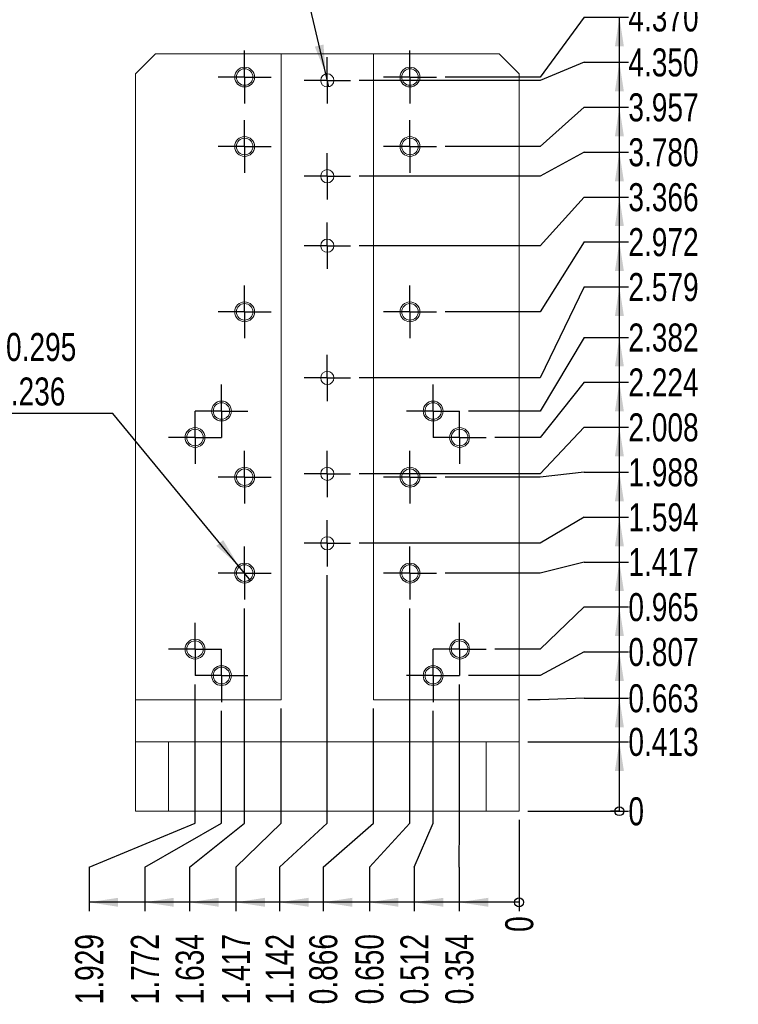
# Model space of a CAD drawing. Header units: inches. Extents: x 0.6 to 22.1, y 0.3 to 14.5.
# Tile 4 of 6: x 12.2 to 16.4, y 3.8 to 9.7. Entities that reach past the tile are written whole.
import ezdxf

# ---------------------------------------------------------------- set-up
doc = ezdxf.new("R2010")
doc.units = ezdxf.units.IN
doc.header["$LTSCALE"] = 1.333333
doc.header["$MEASUREMENT"] = 0
doc.layers.add('FORMAT', color=7, linetype='Continuous')
doc.styles.add('SLDTEXTSTYLE0', font='TXT', dxfattribs={"width": 0.75})
doc.styles.add('SLDTEXTSTYLE3', font='TXT', dxfattribs={"width": 0.666667})
doc.styles.add('SLDTEXTSTYLE5', font='TXT', dxfattribs={"width": 0.6875})
doc.dimstyles.new('SLDDIMSTYLE0', dxfattribs={"dimtxt": 0.166667, "dimasz": 0.017778, "dimexe": 0, "dimexo": 0.0625, "dimgap": 0.041667, "dimtad": 0, "dimtih": 1, "dimtoh": 1, "dimdec": 0, "dimrnd": 1e-09, "dimdsep": 46, "dimtxsty": 'SLDTEXTSTYLE0', "dimblk1": 'ORIGIN', "dimblk2": 'ORIGIN', "dimsah": 1, "dimcen": 0.09, "dimadec": 0, "dimazin": 2, "dimtfac": 1, "dimtdec": 0, "dimtofl": 0, "dimtmove": 0, "dimatfit": 3, "dimldrblk": 'ORIGIN', "dimfxl": 1, "dimfrac": 2, "dimtolj": 1, "dimtzin": 12, "dimarcsym": 0})
doc.dimstyles.new('SLDDIMSTYLE1', dxfattribs={"dimtxt": 0.166667, "dimasz": 0.173333, "dimexe": 0, "dimexo": 0.0625, "dimgap": 0.041667, "dimtad": 0, "dimtih": 1, "dimtoh": 1, "dimdec": 3, "dimrnd": 1e-09, "dimdsep": 46, "dimtxsty": 'SLDTEXTSTYLE0', "dimsah": 1, "dimcen": 0.09, "dimadec": 0, "dimazin": 2, "dimtfac": 1, "dimtdec": 3, "dimtofl": 0, "dimtmove": 0, "dimatfit": 3, "dimfxl": 1, "dimfrac": 2, "dimtolj": 1, "dimtzin": 12, "dimarcsym": 0})
doc.dimstyles.new('SLDDIMSTYLE11', dxfattribs={"dimtxt": 0.166667, "dimasz": 0.173333, "dimexe": 0, "dimexo": 0.0625, "dimgap": 0.041667, "dimtad": 0, "dimtih": 1, "dimtoh": 1, "dimdec": 4, "dimrnd": 1e-09, "dimdsep": 46, "dimtxsty": 'SLDTEXTSTYLE0', "dimblk1": 'NONE', "dimsah": 1, "dimcen": 0, "dimadec": 0, "dimazin": 2, "dimtol": 1, "dimtp": 0.000629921, "dimtm": -0.00023622, "dimtfac": 1, "dimtdec": 4, "dimtmove": 0, "dimatfit": 3, "dimldrblk": 'NONE', "dimfxl": 1, "dimfrac": 2, "dimtolj": 1, "dimarcsym": 0})
doc.dimstyles.new('SLDDIMSTYLE2', dxfattribs={"dimtxt": 0.166667, "dimasz": 0.173333, "dimexe": 0, "dimexo": 0.0625, "dimgap": 0.041667, "dimtad": 0, "dimtih": 1, "dimtoh": 1, "dimdec": 3, "dimrnd": 1e-09, "dimzin": 12, "dimdsep": 46, "dimtxsty": 'SLDTEXTSTYLE0', "dimsah": 1, "dimcen": 0.09, "dimadec": 0, "dimazin": 3, "dimtfac": 1, "dimtdec": 3, "dimtofl": 0, "dimtmove": 0, "dimatfit": 3, "dimfxl": 1, "dimfrac": 2, "dimtolj": 1, "dimtzin": 12, "dimarcsym": 0})
doc.dimstyles.new('SLDDIMSTYLE3', dxfattribs={"dimtxt": 0.166667, "dimasz": 0.173333, "dimexe": 0, "dimexo": 0.0625, "dimgap": 0.041667, "dimtad": 0, "dimtih": 1, "dimtoh": 1, "dimdec": 3, "dimrnd": 1e-09, "dimzin": 0, "dimdsep": 46, "dimtxsty": 'SLDTEXTSTYLE0', "dimsah": 1, "dimcen": 0.09, "dimadec": 0, "dimazin": 0, "dimtfac": 1, "dimtdec": 3, "dimtofl": 0, "dimtmove": 0, "dimatfit": 3, "dimfxl": 1, "dimfrac": 2, "dimtolj": 1, "dimtzin": 12, "dimarcsym": 0})
doc.dimstyles.new('SLDDIMSTYLE4', dxfattribs={"dimtxt": 0.166667, "dimasz": 0.173333, "dimexe": 0, "dimexo": 0.0625, "dimgap": 0.041667, "dimtad": 0, "dimtih": 1, "dimtoh": 1, "dimdec": 3, "dimrnd": 1e-09, "dimdsep": 46, "dimtxsty": 'SLDTEXTSTYLE0', "dimblk1": 'NONE', "dimsah": 1, "dimcen": 0, "dimadec": 0, "dimazin": 2, "dimtfac": 1, "dimtdec": 3, "dimtmove": 0, "dimatfit": 3, "dimldrblk": 'NONE', "dimfxl": 1, "dimfrac": 2, "dimtolj": 1, "dimtzin": 12, "dimarcsym": 0})
doc.dimstyles.new('SLDDIMSTYLE7', dxfattribs={"dimtxt": 0.166667, "dimasz": 0.173333, "dimexe": 0, "dimexo": 0.0625, "dimgap": 0.041667, "dimtad": 0, "dimtih": 1, "dimtoh": 1, "dimdec": 3, "dimrnd": 1e-09, "dimzin": 4, "dimdsep": 46, "dimtxsty": 'SLDTEXTSTYLE0', "dimsah": 1, "dimcen": 0.09, "dimadec": 0, "dimazin": 1, "dimtfac": 1, "dimtdec": 3, "dimtofl": 0, "dimtmove": 0, "dimatfit": 3, "dimfxl": 1, "dimfrac": 2, "dimtolj": 1, "dimtzin": 12, "dimarcsym": 0})

# ---------------------------------------------------------------- blocks, each defined once
blk = doc.blocks.new('_ORIGIN')
at = {"color": 0, "linetype": 'ByBlock', "lineweight": -2}
blk.add_line((0, 0), (-1, 0), dxfattribs=at)
blk.add_circle((0, 0), 0.5, dxfattribs=at)
blk = doc.blocks.new('_D_32')
at = {"layer": 'FORMAT', "color": 7}
blk.add_line((15.1907, 4.9507), (15.7887, 4.9507), dxfattribs=at)
at = {"layer": 'FORMAT', "color": 7, "xscale": 0.0533333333, "yscale": 0.0533333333}
blk.add_blockref('_ORIGIN', (15.7353, 4.9507, 0.0039), dxfattribs=at)
at = {"layer": 'FORMAT', "color": 7, "insert": (15.7887, 5.0332), "char_height": 0.1667, "attachment_point": 1, "style": 'SLDTEXTSTYLE0'}
blk.add_mtext('0', dxfattribs=at)
blk = doc.blocks.new('_D_33')
at = {"layer": 'FORMAT', "color": 7}
for p, q in [((15.1907, 5.3641), (15.7887, 5.3641)), ((15.7353, 4.9507), (15.7353, 5.3641))]:
    blk.add_line(p, q, dxfattribs=at)
blk.add_solid([(15.7353, 5.3641), (15.7087, 5.1908), (15.762, 5.1908)], dxfattribs=at)
at = {"layer": 'FORMAT', "color": 7, "insert": (15.7887, 5.4465), "char_height": 0.16667, "attachment_point": 1, "style": 'SLDTEXTSTYLE0'}
blk.add_mtext('0.413', dxfattribs=at)
blk = doc.blocks.new('_D_34')
at = {"layer": 'FORMAT', "color": 7}
for p, q in [((15.2637, 5.6141), (15.1907, 5.6141)), ((15.5262, 5.6237), (15.2637, 5.6141)), ((15.5262, 5.6237), (15.7887, 5.6237)), ((15.7353, 5.3641), (15.7353, 5.6237))]:
    blk.add_line(p, q, dxfattribs=at)
blk.add_solid([(15.7353, 5.6237), (15.7087, 5.4504), (15.762, 5.4504)], dxfattribs=at)
at = {"layer": 'FORMAT', "color": 7, "insert": (15.7887, 5.7061), "char_height": 0.16667, "attachment_point": 1, "style": 'SLDTEXTSTYLE0'}
blk.add_mtext('0.663', dxfattribs=at)
blk = doc.blocks.new('_D_35')
at = {"layer": 'FORMAT', "color": 7}
for p, q in [((15.5262, 5.899), (15.2637, 5.7578)), ((15.5262, 5.899), (15.7887, 5.899)), ((15.7353, 5.6237), (15.7353, 5.899)), ((15.2637, 5.7578), (14.8363, 5.7578))]:
    blk.add_line(p, q, dxfattribs=at)
blk.add_solid([(15.7353, 5.899), (15.7087, 5.7257), (15.762, 5.7257)], dxfattribs=at)
at = {"layer": 'FORMAT', "color": 7, "insert": (15.7887, 5.9815), "char_height": 0.16667, "attachment_point": 1, "style": 'SLDTEXTSTYLE0'}
blk.add_mtext('0.807', dxfattribs=at)
blk = doc.blocks.new('_D_36')
at = {"layer": 'FORMAT', "color": 7}
for p, q in [((15.5262, 6.1665), (15.2637, 5.9153)), ((15.5262, 6.1665), (15.7887, 6.1665)), ((15.7353, 5.899), (15.7353, 6.1665)), ((15.2637, 5.9153), (14.9938, 5.9153))]:
    blk.add_line(p, q, dxfattribs=at)
blk.add_solid([(15.7353, 6.1665), (15.7087, 5.9932), (15.762, 5.9932)], dxfattribs=at)
at = {"layer": 'FORMAT', "color": 7, "insert": (15.7887, 6.2489), "char_height": 0.16667, "attachment_point": 1, "style": 'SLDTEXTSTYLE0'}
blk.add_mtext('0.965', dxfattribs=at)
blk = doc.blocks.new('_D_37')
at = {"layer": 'FORMAT', "color": 7}
for p, q in [((15.5262, 6.434), (15.2637, 6.368)), ((15.5262, 6.434), (15.7887, 6.434)), ((15.7353, 6.1665), (15.7353, 6.434)), ((15.2637, 6.368), (14.6986, 6.368))]:
    blk.add_line(p, q, dxfattribs=at)
blk.add_solid([(15.7353, 6.434), (15.7087, 6.2606), (15.762, 6.2606)], dxfattribs=at)
at = {"layer": 'FORMAT', "color": 7, "insert": (15.7887, 6.5164), "char_height": 0.16667, "attachment_point": 1, "style": 'SLDTEXTSTYLE0'}
blk.add_mtext('1.417', dxfattribs=at)
blk = doc.blocks.new('_D_38')
at = {"layer": 'FORMAT', "color": 7}
for p, q in [((15.5262, 6.7014), (15.2637, 6.5452)), ((15.5262, 6.7014), (15.7887, 6.7014)), ((15.7353, 6.434), (15.7353, 6.7014)), ((15.2637, 6.5452), (14.1867, 6.5452))]:
    blk.add_line(p, q, dxfattribs=at)
blk.add_solid([(15.7353, 6.7014), (15.7087, 6.5281), (15.762, 6.5281)], dxfattribs=at)
at = {"layer": 'FORMAT', "color": 7, "insert": (15.7887, 6.7839), "char_height": 0.16667, "attachment_point": 1, "style": 'SLDTEXTSTYLE0'}
blk.add_mtext('1.594', dxfattribs=at)
blk = doc.blocks.new('_D_39')
at = {"layer": 'FORMAT', "color": 7}
for p, q in [((15.2637, 6.9389), (14.6986, 6.9389)), ((15.5262, 6.9689), (15.2637, 6.9389)), ((15.5262, 6.9689), (15.7887, 6.9689)), ((15.7353, 6.7014), (15.7353, 6.9689))]:
    blk.add_line(p, q, dxfattribs=at)
blk.add_solid([(15.7353, 6.9689), (15.7087, 6.7956), (15.762, 6.7956)], dxfattribs=at)
at = {"layer": 'FORMAT', "color": 7, "insert": (15.7887, 7.0513), "char_height": 0.16667, "attachment_point": 1, "style": 'SLDTEXTSTYLE0'}
blk.add_mtext('1.988', dxfattribs=at)
blk = doc.blocks.new('_D_40')
at = {"layer": 'FORMAT', "color": 7}
for p, q in [((15.5262, 7.2363), (15.2637, 6.9586)), ((15.5262, 7.2363), (15.7887, 7.2363)), ((15.7353, 6.9689), (15.7353, 7.2363)), ((15.2637, 6.9586), (14.1867, 6.9586))]:
    blk.add_line(p, q, dxfattribs=at)
blk.add_solid([(15.7353, 7.2363), (15.7087, 7.063), (15.762, 7.063)], dxfattribs=at)
at = {"layer": 'FORMAT', "color": 7, "insert": (15.7887, 7.3188), "char_height": 0.16667, "attachment_point": 1, "style": 'SLDTEXTSTYLE0'}
blk.add_mtext('2.008', dxfattribs=at)
blk = doc.blocks.new('_D_41')
at = {"layer": 'FORMAT', "color": 7}
for p, q in [((15.5262, 7.5038), (15.2637, 7.1751)), ((15.5262, 7.5038), (15.7887, 7.5038)), ((15.7353, 7.2363), (15.7353, 7.5038)), ((15.2637, 7.1751), (14.9938, 7.1751))]:
    blk.add_line(p, q, dxfattribs=at)
blk.add_solid([(15.7353, 7.5038), (15.7087, 7.3305), (15.762, 7.3305)], dxfattribs=at)
at = {"layer": 'FORMAT', "color": 7, "insert": (15.7887, 7.5862), "char_height": 0.16667, "attachment_point": 1, "style": 'SLDTEXTSTYLE0'}
blk.add_mtext('2.224', dxfattribs=at)
blk = doc.blocks.new('_D_42')
at = {"layer": 'FORMAT', "color": 7}
for p, q in [((15.5262, 7.7713), (15.2637, 7.3326)), ((15.5262, 7.7713), (15.7887, 7.7713)), ((15.7353, 7.5038), (15.7353, 7.7713)), ((15.2637, 7.3326), (14.8363, 7.3326))]:
    blk.add_line(p, q, dxfattribs=at)
blk.add_solid([(15.7353, 7.7713), (15.7087, 7.5979), (15.762, 7.5979)], dxfattribs=at)
at = {"layer": 'FORMAT', "color": 7, "insert": (15.7887, 7.8537), "char_height": 0.16667, "attachment_point": 1, "style": 'SLDTEXTSTYLE0'}
blk.add_mtext('2.382', dxfattribs=at)
blk = doc.blocks.new('_D_43')
at = {"layer": 'FORMAT', "color": 7}
for p, q in [((15.5262, 8.0716), (15.2637, 7.5295)), ((15.5262, 8.0716), (15.7887, 8.0716)), ((15.7353, 7.7713), (15.7353, 8.0716)), ((15.2637, 7.5295), (14.1867, 7.5295))]:
    blk.add_line(p, q, dxfattribs=at)
blk.add_solid([(15.7353, 8.0716), (15.7087, 7.8983), (15.762, 7.8983)], dxfattribs=at)
at = {"layer": 'FORMAT', "color": 7, "insert": (15.7887, 8.1541), "char_height": 0.16667, "attachment_point": 1, "style": 'SLDTEXTSTYLE0'}
blk.add_mtext('2.579', dxfattribs=at)
blk = doc.blocks.new('_D_44')
at = {"layer": 'FORMAT', "color": 7}
for p, q in [((15.5262, 8.3391), (15.2637, 7.9231)), ((15.5262, 8.3391), (15.7887, 8.3391)), ((15.7353, 8.0716), (15.7353, 8.3391)), ((15.2637, 7.9231), (14.6986, 7.9231))]:
    blk.add_line(p, q, dxfattribs=at)
blk.add_solid([(15.7353, 8.3391), (15.7087, 8.1658), (15.762, 8.1658)], dxfattribs=at)
at = {"layer": 'FORMAT', "color": 7, "insert": (15.7887, 8.4215), "char_height": 0.16667, "attachment_point": 1, "style": 'SLDTEXTSTYLE0'}
blk.add_mtext('2.972', dxfattribs=at)
blk = doc.blocks.new('_D_45')
at = {"layer": 'FORMAT', "color": 7}
for p, q in [((15.5262, 8.6066), (15.2637, 8.3169)), ((15.5262, 8.6066), (15.7887, 8.6066)), ((15.7353, 8.3391), (15.7353, 8.6066)), ((15.2637, 8.3169), (14.1867, 8.3169))]:
    blk.add_line(p, q, dxfattribs=at)
blk.add_solid([(15.7353, 8.6066), (15.7087, 8.4332), (15.762, 8.4332)], dxfattribs=at)
at = {"layer": 'FORMAT', "color": 7, "insert": (15.7887, 8.689), "char_height": 0.16667, "attachment_point": 1, "style": 'SLDTEXTSTYLE0'}
blk.add_mtext('3.366', dxfattribs=at)
blk = doc.blocks.new('_D_46')
at = {"layer": 'FORMAT', "color": 7}
for p, q in [((15.5262, 8.874), (15.2637, 8.7302)), ((15.5262, 8.874), (15.7887, 8.874)), ((15.7353, 8.6066), (15.7353, 8.874)), ((15.2637, 8.7302), (14.1867, 8.7302))]:
    blk.add_line(p, q, dxfattribs=at)
blk.add_solid([(15.7353, 8.874), (15.7087, 8.7007), (15.762, 8.7007)], dxfattribs=at)
at = {"layer": 'FORMAT', "color": 7, "insert": (15.7887, 8.9565), "char_height": 0.16667, "attachment_point": 1, "style": 'SLDTEXTSTYLE0'}
blk.add_mtext('3.780', dxfattribs=at)
blk = doc.blocks.new('_D_47')
at = {"layer": 'FORMAT', "color": 7}
for p, q in [((15.5262, 9.1415), (15.2637, 8.9074)), ((15.5262, 9.1415), (15.7887, 9.1415)), ((15.7353, 8.874), (15.7353, 9.1415)), ((15.2637, 8.9074), (14.6986, 8.9074))]:
    blk.add_line(p, q, dxfattribs=at)
blk.add_solid([(15.7353, 9.1415), (15.7087, 8.9682), (15.762, 8.9682)], dxfattribs=at)
at = {"layer": 'FORMAT', "color": 7, "insert": (15.7887, 9.2239), "char_height": 0.16667, "attachment_point": 1, "style": 'SLDTEXTSTYLE0'}
blk.add_mtext('3.957', dxfattribs=at)
blk = doc.blocks.new('_D_48')
at = {"layer": 'FORMAT', "color": 7}
for p, q in [((15.5262, 9.409), (15.2637, 9.3011)), ((15.5262, 9.409), (15.7887, 9.409)), ((15.7353, 9.1415), (15.7353, 9.409)), ((15.2637, 9.3011), (14.1867, 9.3011))]:
    blk.add_line(p, q, dxfattribs=at)
blk.add_solid([(15.7353, 9.409), (15.7087, 9.2356), (15.762, 9.2356)], dxfattribs=at)
at = {"layer": 'FORMAT', "color": 7, "insert": (15.7887, 9.4914), "char_height": 0.16667, "attachment_point": 1, "style": 'SLDTEXTSTYLE0'}
blk.add_mtext('4.350', dxfattribs=at)
blk = doc.blocks.new('_D_49')
at = {"layer": 'FORMAT', "color": 7}
for p, q in [((15.5262, 9.6764), (15.2637, 9.3208)), ((15.5262, 9.6764), (15.7887, 9.6764)), ((15.7353, 9.409), (15.7353, 9.6764)), ((15.2637, 9.3208), (14.6986, 9.3208))]:
    blk.add_line(p, q, dxfattribs=at)
blk.add_solid([(15.7353, 9.6764), (15.7087, 9.5031), (15.762, 9.5031)], dxfattribs=at)
at = {"layer": 'FORMAT', "color": 7, "insert": (15.7887, 9.7589), "char_height": 0.16667, "attachment_point": 1, "style": 'SLDTEXTSTYLE0'}
blk.add_mtext('4.370', dxfattribs=at)
blk = doc.blocks.new('_D_50')
at = {"layer": 'FORMAT', "color": 7}
blk.add_line((15.1382, 4.8982), (15.1382, 4.355), dxfattribs=at)
at = {"layer": 'FORMAT', "color": 7, "xscale": 0.0533333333, "yscale": 0.0533333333}
blk.add_blockref('_ORIGIN', (15.1382, 4.4084, 0.0039), dxfattribs=at)
at = {"layer": 'FORMAT', "color": 7, "insert": (15.0557, 4.2319), "char_height": 0.1667, "attachment_point": 1, "rotation": 90, "style": 'SLDTEXTSTYLE0'}
blk.add_mtext('0', dxfattribs=at)
blk = doc.blocks.new('_D_51')
at = {"layer": 'FORMAT', "color": 7}
for p, q in [((14.7839, 4.88), (14.7839, 5.7053)), ((14.7816, 4.6175), (14.7839, 4.88)), ((14.7816, 4.6175), (14.7816, 4.355)), ((15.1382, 4.4084), (14.7816, 4.4084))]:
    blk.add_line(p, q, dxfattribs=at)
blk.add_solid([(14.7816, 4.4084), (14.955, 4.3817), (14.955, 4.435)], dxfattribs=at)
at = {"layer": 'FORMAT', "color": 7, "insert": (14.6992, 3.801), "char_height": 0.16667, "attachment_point": 1, "rotation": 90, "style": 'SLDTEXTSTYLE0'}
blk.add_mtext('0.354', dxfattribs=at)
blk = doc.blocks.new('_D_52')
at = {"layer": 'FORMAT', "color": 7}
for p, q in [((14.6264, 4.88), (14.6264, 5.5478)), ((14.5142, 4.6175), (14.6264, 4.88)), ((14.5142, 4.6175), (14.5142, 4.355)), ((14.7816, 4.4084), (14.5142, 4.4084))]:
    blk.add_line(p, q, dxfattribs=at)
blk.add_solid([(14.5142, 4.4084), (14.6875, 4.3817), (14.6875, 4.435)], dxfattribs=at)
at = {"layer": 'FORMAT', "color": 7, "insert": (14.4317, 3.801), "char_height": 0.16667, "attachment_point": 1, "rotation": 90, "style": 'SLDTEXTSTYLE0'}
blk.add_mtext('0.512', dxfattribs=at)
blk = doc.blocks.new('_D_53')
at = {"layer": 'FORMAT', "color": 7}
for p, q in [((14.4886, 4.88), (14.4886, 6.158)), ((14.2467, 4.6175), (14.4886, 4.88)), ((14.2467, 4.6175), (14.2467, 4.355)), ((14.5142, 4.4084), (14.2467, 4.4084))]:
    blk.add_line(p, q, dxfattribs=at)
blk.add_solid([(14.2467, 4.4084), (14.4201, 4.3817), (14.4201, 4.435)], dxfattribs=at)
at = {"layer": 'FORMAT', "color": 7, "insert": (14.1643, 3.801), "char_height": 0.16667, "attachment_point": 1, "rotation": 90, "style": 'SLDTEXTSTYLE0'}
blk.add_mtext('0.650', dxfattribs=at)
blk = doc.blocks.new('_D_54')
at = {"layer": 'FORMAT', "color": 7}
for p, q in [((14.272, 4.88), (14.272, 5.5616)), ((13.9714, 4.6175), (14.272, 4.88)), ((13.9714, 4.6175), (13.9714, 4.355)), ((14.2467, 4.4084), (13.9714, 4.4084))]:
    blk.add_line(p, q, dxfattribs=at)
blk.add_solid([(13.9714, 4.4084), (14.1447, 4.3817), (14.1447, 4.435)], dxfattribs=at)
at = {"layer": 'FORMAT', "color": 7, "insert": (13.8889, 3.801), "char_height": 0.16667, "attachment_point": 1, "rotation": 90, "style": 'SLDTEXTSTYLE0'}
blk.add_mtext('0.866', dxfattribs=at)
blk = doc.blocks.new('_D_55')
at = {"layer": 'FORMAT', "color": 7}
for p, q in [((13.9965, 4.88), (13.9965, 6.3549)), ((13.7118, 4.6175), (13.9965, 4.88)), ((13.7118, 4.6175), (13.7118, 4.355)), ((13.9714, 4.4084), (13.7118, 4.4084))]:
    blk.add_line(p, q, dxfattribs=at)
blk.add_solid([(13.7118, 4.4084), (13.8851, 4.3817), (13.8851, 4.435)], dxfattribs=at)
at = {"layer": 'FORMAT', "color": 7, "insert": (13.6294, 3.801), "char_height": 0.16667, "attachment_point": 1, "rotation": 90, "style": 'SLDTEXTSTYLE0'}
blk.add_mtext('1.142', dxfattribs=at)
blk = doc.blocks.new('_D_56')
at = {"layer": 'FORMAT', "color": 7}
for p, q in [((13.7209, 4.88), (13.7209, 5.5616)), ((13.4522, 4.6175), (13.7209, 4.88)), ((13.4522, 4.6175), (13.4522, 4.355)), ((13.7118, 4.4084), (13.4522, 4.4084))]:
    blk.add_line(p, q, dxfattribs=at)
blk.add_solid([(13.4522, 4.4084), (13.6255, 4.3817), (13.6255, 4.435)], dxfattribs=at)
at = {"layer": 'FORMAT', "color": 7, "insert": (13.3698, 3.801), "char_height": 0.16667, "attachment_point": 1, "rotation": 90, "style": 'SLDTEXTSTYLE0'}
blk.add_mtext('1.417', dxfattribs=at)
blk = doc.blocks.new('_D_57')
at = {"layer": 'FORMAT', "color": 7}
for p, q in [((13.5043, 4.88), (13.5043, 6.158)), ((13.1769, 4.6175), (13.5043, 4.88)), ((13.1769, 4.6175), (13.1769, 4.355)), ((13.4522, 4.4084), (13.1769, 4.4084))]:
    blk.add_line(p, q, dxfattribs=at)
blk.add_solid([(13.1769, 4.4084), (13.3502, 4.3817), (13.3502, 4.435)], dxfattribs=at)
at = {"layer": 'FORMAT', "color": 7, "insert": (13.0944, 3.801), "char_height": 0.16667, "attachment_point": 1, "rotation": 90, "style": 'SLDTEXTSTYLE0'}
blk.add_mtext('1.634', dxfattribs=at)
blk = doc.blocks.new('_D_58')
at = {"layer": 'FORMAT', "color": 7}
for p, q in [((13.3665, 4.88), (13.3665, 5.5478)), ((12.9094, 4.6175), (13.3665, 4.88)), ((12.9094, 4.6175), (12.9094, 4.355)), ((13.1769, 4.4084), (12.9094, 4.4084))]:
    blk.add_line(p, q, dxfattribs=at)
blk.add_solid([(12.9094, 4.4084), (13.0827, 4.3817), (13.0827, 4.435)], dxfattribs=at)
at = {"layer": 'FORMAT', "color": 7, "insert": (12.827, 3.801), "char_height": 0.16667, "attachment_point": 1, "rotation": 90, "style": 'SLDTEXTSTYLE0'}
blk.add_mtext('1.772', dxfattribs=at)
blk = doc.blocks.new('_D_59')
at = {"layer": 'FORMAT', "color": 7}
for p, q in [((13.2091, 4.88), (13.2091, 5.7053)), ((12.5781, 4.6175), (13.2091, 4.88)), ((12.5781, 4.6175), (12.5781, 4.355)), ((12.9094, 4.4084), (12.5781, 4.4084))]:
    blk.add_line(p, q, dxfattribs=at)
blk.add_solid([(12.5781, 4.4084), (12.7514, 4.3817), (12.7514, 4.435)], dxfattribs=at)
at = {"layer": 'FORMAT', "color": 7, "insert": (12.4956, 3.801), "char_height": 0.16667, "attachment_point": 1, "rotation": 90, "style": 'SLDTEXTSTYLE0'}
blk.add_mtext('1.929', dxfattribs=at)
blk = doc.blocks.new('SW_SYMBOL_HOLE_DEPTH')
at = {"layer": 'FORMAT', "color": 0}
for p, q in [((0, 45.9), (42, 45.9)), ((21, 45.9), (21, 3.9)), ((5.2, 29.1), (21, 3.9)), ((36.7, 29.1), (21, 3.9))]:
    blk.add_line(p, q, dxfattribs=at)
blk = doc.blocks.new('_D_60')
at = {"layer": 'FORMAT'}
for p, q in [((10.5449, 11.0364), (10.5111, 11.0364)), ((10.5111, 11.0364), (10.5111, 10.592)), ((11.9334, 11.0364), (11.9672, 11.0364)), ((11.9672, 11.0364), (11.9672, 10.592)), ((13.7015, 10.5582), (8.3925, 10.5582)), ((10.5111, 10.592), (10.5449, 10.592)), ((11.9672, 10.592), (11.9334, 10.592)), ((13.9875, 9.3394), (13.7015, 10.5582)), ((14.0054, 9.2628), (13.9875, 9.3394))]:
    blk.add_line(p, q, dxfattribs=at)
blk.add_solid([(13.9875, 9.3394), (13.9738, 9.5143), (13.9219, 9.5021)], dxfattribs=at)
at = {"layer": 'FORMAT', "xscale": 0.0040555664, "yscale": 0.0040555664, "zscale": 0.0040555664}
blk.add_blockref('SW_SYMBOL_HOLE_DEPTH', (11.9925, 10.6151), dxfattribs=at)
at = {"layer": 'FORMAT', "attachment_point": 1}
for s, insert, char_height, style in [('0.0006', (9.8086, 11.029), 0.16667, 'SLDTEXTSTYLE0'), ('0.016', (11.3371, 11.029), 0.16667, 'SLDTEXTSTYLE0'), ('+', (9.674, 11.029), 0.1667, 'SLDTEXTSTYLE0'), ('+', (11.2026, 11.029), 0.1667, 'SLDTEXTSTYLE0'), ('6 x', (8.3925, 10.8068), 0.16667, 'SLDTEXTSTYLE3'), ('%%c', (8.6839, 10.8068), 0.16667, 'SLDTEXTSTYLE0'), ('0.0787', (8.9354, 10.8068), 0.16667, 'SLDTEXTSTYLE0'), ('0.0002', (9.8086, 10.8068), 0.16667, 'SLDTEXTSTYLE0'), ('2.000', (10.5871, 10.8068), 0.16667, 'SLDTEXTSTYLE0'), ('0.006', (11.3371, 10.8068), 0.16667, 'SLDTEXTSTYLE0'), ('0.1181[3.000]', (12.2309, 10.8068), 0.166667, 'SLDTEXTSTYLE0'), ('+', (9.674, 10.8068), 0.1667, 'SLDTEXTSTYLE0'), ('+', (11.2026, 10.8068), 0.1667, 'SLDTEXTSTYLE0')]:
    blk.add_mtext(s, dxfattribs=dict(at, insert=insert, char_height=char_height, style=style))
blk = doc.blocks.new('_NONE')
blk = doc.blocks.new('_D_61')
at = {"layer": 'FORMAT'}
for p, q in [((12.7202, 7.3176), (10.3787, 7.3176)), ((13.4667, 6.4135), (12.7202, 7.3176)), ((13.5419, 6.3225), (13.4667, 6.4135))]:
    blk.add_line(p, q, dxfattribs=at)
blk.add_solid([(13.4667, 6.4135), (13.3769, 6.5642), (13.3358, 6.5302)], dxfattribs=at)
at = {"layer": 'FORMAT', "xscale": 0.0040555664, "yscale": 0.0040555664, "zscale": 0.0040555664}
for p in [(11.7831, 7.6055), (11.7184, 7.3407)]:
    blk.add_blockref('SW_SYMBOL_HOLE_DEPTH', p, dxfattribs=at)
at = {"layer": 'FORMAT', "attachment_point": 1}
for s, insert, char_height, style in [('18 x', (10.3787, 7.7972), 0.16667, 'SLDTEXTSTYLE5'), ('%%c', (10.8546, 7.7972), 0.16667, 'SLDTEXTSTYLE0'), ('0.098', (11.1687, 7.7972), 0.16667, 'SLDTEXTSTYLE0'), ('0.295', (12.0839, 7.7972), 0.16667, 'SLDTEXTSTYLE0'), ('M3x0.5 - 6H', (10.4434, 7.5324), 0.166667, 'SLDTEXTSTYLE0'), ('0.236', (12.0192, 7.5324), 0.16667, 'SLDTEXTSTYLE0')]:
    blk.add_mtext(s, dxfattribs=dict(at, insert=insert, char_height=char_height, style=style))
blk = doc.blocks.new('SW_CENTERMARKSYMBOL_12')
at = {"layer": 'FORMAT', "color": 0}
for p, q in [((0, 0.0984), (0, 0.1378)), ((0, 0), (0, 0.0984)), ((-0.0984, 0), (-0.1378, 0)), ((0, 0), (-0.0984, 0)), ((0, 0), (0, -0.0984)), ((0, 0), (0.0984, 0)), ((0.0984, 0), (0.1378, 0)), ((0, -0.0984), (0, -0.1378))]:
    blk.add_line(p, q, dxfattribs=at)
blk = doc.blocks.new('SW_CENTERMARKSYMBOL_13')
at = {"layer": 'FORMAT', "color": 0}
for p, q in [((0, 0.0984), (0, 0.1378)), ((0, 0), (0, 0.0984)), ((-0.0984, 0), (-0.1378, 0)), ((0, 0), (-0.0984, 0)), ((0, 0), (0, -0.0984)), ((0, 0), (0.0984, 0)), ((0.0984, 0), (0.1378, 0)), ((0, -0.0984), (0, -0.1378))]:
    blk.add_line(p, q, dxfattribs=at)
blk = doc.blocks.new('SW_CENTERMARKSYMBOL_14')
at = {"layer": 'FORMAT', "color": 0}
for p, q in [((0, 0.0984), (0, 0.1378)), ((0, 0), (0, 0.0984)), ((-0.0984, 0), (-0.1378, 0)), ((0, 0), (-0.0984, 0)), ((0, 0), (0, -0.0984)), ((0, 0), (0.0984, 0)), ((0.0984, 0), (0.1378, 0)), ((0, -0.0984), (0, -0.1378))]:
    blk.add_line(p, q, dxfattribs=at)
blk = doc.blocks.new('SW_CENTERMARKSYMBOL_15')
at = {"layer": 'FORMAT', "color": 0}
for p, q in [((0, 0.0984), (0, 0.1378)), ((0, 0), (0, 0.0984)), ((-0.0984, 0), (-0.1378, 0)), ((0, 0), (-0.0984, 0)), ((0, 0), (0, -0.0984)), ((0, 0), (0.0984, 0)), ((0.0984, 0), (0.1378, 0)), ((0, -0.0984), (0, -0.1378))]:
    blk.add_line(p, q, dxfattribs=at)
blk = doc.blocks.new('SW_CENTERMARKSYMBOL_16')
at = {"layer": 'FORMAT', "color": 0}
for p, q in [((0, 0.0984), (0, 0.1378)), ((0, 0), (0, 0.0984)), ((-0.0984, 0), (-0.1378, 0)), ((0, 0), (-0.0984, 0)), ((0, 0), (0, -0.0984)), ((0, 0), (0.0984, 0)), ((0.0984, 0), (0.1378, 0)), ((0, -0.0984), (0, -0.1378))]:
    blk.add_line(p, q, dxfattribs=at)
blk = doc.blocks.new('SW_CENTERMARKSYMBOL_17')
at = {"layer": 'FORMAT', "color": 0}
for p, q in [((0, 0.0984), (0, 0.1378)), ((0, 0), (0, 0.0984)), ((-0.0984, 0), (-0.1378, 0)), ((0, 0), (-0.0984, 0)), ((0, 0), (0, -0.0984)), ((0, 0), (0.0984, 0)), ((0.0984, 0), (0.1378, 0)), ((0, -0.0984), (0, -0.1378))]:
    blk.add_line(p, q, dxfattribs=at)
blk = doc.blocks.new('SW_CENTERMARKSYMBOL_18')
at = {"layer": 'FORMAT', "color": 0}
for p, q in [((0, 0.0984), (0, 0.1575)), ((0, 0), (0, 0.0984)), ((-0.0984, 0), (-0.1575, 0)), ((0, 0), (-0.0984, 0)), ((0, 0), (0, -0.0984)), ((0, 0), (0.0984, 0)), ((0.0984, 0), (0.1575, 0)), ((0, -0.0984), (0, -0.1575))]:
    blk.add_line(p, q, dxfattribs=at)
blk = doc.blocks.new('SW_CENTERMARKSYMBOL_19')
at = {"layer": 'FORMAT', "color": 0}
for p, q in [((0, 0.0984), (0, 0.1575)), ((0, 0), (0, 0.0984)), ((-0.0984, 0), (-0.1575, 0)), ((0, 0), (-0.0984, 0)), ((0, 0), (0, -0.0984)), ((0, 0), (0.0984, 0)), ((0.0984, 0), (0.1575, 0)), ((0, -0.0984), (0, -0.1575))]:
    blk.add_line(p, q, dxfattribs=at)
blk = doc.blocks.new('SW_CENTERMARKSYMBOL_20')
at = {"layer": 'FORMAT', "color": 0}
for p, q in [((0, 0.0984), (0, 0.1575)), ((0, 0), (0, 0.0984)), ((-0.0984, 0), (-0.1575, 0)), ((0, 0), (-0.0984, 0)), ((0, 0), (0, -0.0984)), ((0, 0), (0.0984, 0)), ((0.0984, 0), (0.1575, 0)), ((0, -0.0984), (0, -0.1575))]:
    blk.add_line(p, q, dxfattribs=at)
blk = doc.blocks.new('SW_CENTERMARKSYMBOL_21')
at = {"layer": 'FORMAT', "color": 0}
for p, q in [((0, 0.0984), (0, 0.1575)), ((0, 0), (0, 0.0984)), ((-0.0984, 0), (-0.1575, 0)), ((0, 0), (-0.0984, 0)), ((0, 0), (0, -0.0984)), ((0, 0), (0.0984, 0)), ((0.0984, 0), (0.1575, 0)), ((0, -0.0984), (0, -0.1575))]:
    blk.add_line(p, q, dxfattribs=at)
blk = doc.blocks.new('SW_CENTERMARKSYMBOL_22')
at = {"layer": 'FORMAT', "color": 0}
for p, q in [((0, 0.0984), (0, 0.1575)), ((0, 0), (0, 0.0984)), ((-0.0984, 0), (-0.1575, 0)), ((0, 0), (-0.0984, 0)), ((0, 0), (0, -0.0984)), ((0, 0), (0.0984, 0)), ((0.0984, 0), (0.1575, 0)), ((0, -0.0984), (0, -0.1575))]:
    blk.add_line(p, q, dxfattribs=at)
blk = doc.blocks.new('SW_CENTERMARKSYMBOL_23')
at = {"layer": 'FORMAT', "color": 0}
for p, q in [((0, 0.0984), (0, 0.1575)), ((0, 0), (0, 0.0984)), ((-0.0984, 0), (-0.1575, 0)), ((0, 0), (-0.0984, 0)), ((0, 0), (0, -0.0984)), ((0, 0), (0.0984, 0)), ((0.0984, 0), (0.1575, 0)), ((0, -0.0984), (0, -0.1575))]:
    blk.add_line(p, q, dxfattribs=at)
blk = doc.blocks.new('SW_CENTERMARKSYMBOL_24')
at = {"layer": 'FORMAT', "color": 0}
for p, q in [((0, 0.0984), (0, 0.1575)), ((0, 0), (0, 0.0984)), ((-0.0984, 0), (-0.1575, 0)), ((0, 0), (-0.0984, 0)), ((0, 0), (0, -0.0984)), ((0, 0), (0.0984, 0)), ((0.0984, 0), (0.1575, 0)), ((0, -0.0984), (0, -0.1575))]:
    blk.add_line(p, q, dxfattribs=at)
blk = doc.blocks.new('SW_CENTERMARKSYMBOL_25')
at = {"layer": 'FORMAT', "color": 0}
for p, q in [((0, 0.0984), (0, 0.1575)), ((0, 0), (0, 0.0984)), ((-0.0984, 0), (-0.1575, 0)), ((0, 0), (-0.0984, 0)), ((0, 0), (0, -0.0984)), ((0, 0), (0.0984, 0)), ((0.0984, 0), (0.1575, 0)), ((0, -0.0984), (0, -0.1575))]:
    blk.add_line(p, q, dxfattribs=at)
blk = doc.blocks.new('SW_CENTERMARKSYMBOL_26')
at = {"layer": 'FORMAT', "color": 0}
for p, q in [((0, 0.0984), (0, 0.1575)), ((0, 0), (0, 0.0984)), ((-0.0984, 0), (-0.1575, 0)), ((0, 0), (-0.0984, 0)), ((0, 0), (0, -0.0984)), ((0, 0), (0.0984, 0)), ((0.0984, 0), (0.1575, 0)), ((0, -0.0984), (0, -0.1575))]:
    blk.add_line(p, q, dxfattribs=at)
blk = doc.blocks.new('SW_CENTERMARKSYMBOL_27')
at = {"layer": 'FORMAT', "color": 0}
for p, q in [((0, 0.0984), (0, 0.1575)), ((0, 0), (0, 0.0984)), ((-0.0984, 0), (-0.1575, 0)), ((0, 0), (-0.0984, 0)), ((0, 0), (0, -0.0984)), ((0, 0), (0.0984, 0)), ((0.0984, 0), (0.1575, 0)), ((0, -0.0984), (0, -0.1575))]:
    blk.add_line(p, q, dxfattribs=at)
blk = doc.blocks.new('SW_CENTERMARKSYMBOL_28')
at = {"layer": 'FORMAT', "color": 0}
for p, q in [((0, 0.0984), (0, 0.1575)), ((0, 0), (0, 0.0984)), ((-0.0984, 0), (-0.1575, 0)), ((0, 0), (-0.0984, 0)), ((0, 0), (0, -0.0984)), ((0, 0), (0.0984, 0)), ((0.0984, 0), (0.1575, 0)), ((0, -0.0984), (0, -0.1575))]:
    blk.add_line(p, q, dxfattribs=at)
blk = doc.blocks.new('SW_CENTERMARKSYMBOL_29')
at = {"layer": 'FORMAT', "color": 0}
for p, q in [((0, 0.0984), (0, 0.1575)), ((0, 0), (0, 0.0984)), ((-0.0984, 0), (-0.1575, 0)), ((0, 0), (-0.0984, 0)), ((0, 0), (0, -0.0984)), ((0, 0), (0.0984, 0)), ((0.0984, 0), (0.1575, 0)), ((0, -0.0984), (0, -0.1575))]:
    blk.add_line(p, q, dxfattribs=at)
blk = doc.blocks.new('SW_CENTERMARKSYMBOL_30')
at = {"layer": 'FORMAT', "color": 0}
for p, q in [((0, 0.0984), (0, 0.1575)), ((0, 0), (0, 0.0984)), ((-0.0984, 0), (-0.1575, 0)), ((0, 0), (-0.0984, 0)), ((0, 0), (0, -0.0984)), ((0, 0), (0.0984, 0)), ((0.0984, 0), (0.1575, 0)), ((0, -0.0984), (0, -0.1575))]:
    blk.add_line(p, q, dxfattribs=at)
blk = doc.blocks.new('SW_CENTERMARKSYMBOL_31')
at = {"layer": 'FORMAT', "color": 0}
for p, q in [((0, 0.0984), (0, 0.1575)), ((0, 0), (0, 0.0984)), ((-0.0984, 0), (-0.1575, 0)), ((0, 0), (-0.0984, 0)), ((0, 0), (0, -0.0984)), ((0, 0), (0.0984, 0)), ((0.0984, 0), (0.1575, 0)), ((0, -0.0984), (0, -0.1575))]:
    blk.add_line(p, q, dxfattribs=at)
blk = doc.blocks.new('SW_CENTERMARKSYMBOL_32')
at = {"layer": 'FORMAT', "color": 0}
for p, q in [((0, 0.0984), (0, 0.1575)), ((0, 0), (0, 0.0984)), ((-0.0984, 0), (-0.1575, 0)), ((0, 0), (-0.0984, 0)), ((0, 0), (0, -0.0984)), ((0, 0), (0.0984, 0)), ((0.0984, 0), (0.1575, 0)), ((0, -0.0984), (0, -0.1575))]:
    blk.add_line(p, q, dxfattribs=at)
blk = doc.blocks.new('SW_CENTERMARKSYMBOL_33')
at = {"layer": 'FORMAT', "color": 0}
for p, q in [((0, 0.0984), (0, 0.1575)), ((0, 0), (0, 0.0984)), ((-0.0984, 0), (-0.1575, 0)), ((0, 0), (-0.0984, 0)), ((0, 0), (0, -0.0984)), ((0, 0), (0.0984, 0)), ((0.0984, 0), (0.1575, 0)), ((0, -0.0984), (0, -0.1575))]:
    blk.add_line(p, q, dxfattribs=at)
blk = doc.blocks.new('SW_CENTERMARKSYMBOL_34')
at = {"layer": 'FORMAT', "color": 0}
for p, q in [((0, 0.0984), (0, 0.1575)), ((0, 0), (0, 0.0984)), ((-0.0984, 0), (-0.1575, 0)), ((0, 0), (-0.0984, 0)), ((0, 0), (0, -0.0984)), ((0, 0), (0.0984, 0)), ((0.0984, 0), (0.1575, 0)), ((0, -0.0984), (0, -0.1575))]:
    blk.add_line(p, q, dxfattribs=at)
blk = doc.blocks.new('SW_CENTERMARKSYMBOL_35')
at = {"layer": 'FORMAT', "color": 0}
for p, q in [((0, 0.0984), (0, 0.1575)), ((0, 0), (0, 0.0984)), ((-0.0984, 0), (-0.1575, 0)), ((0, 0), (-0.0984, 0)), ((0, 0), (0, -0.0984)), ((0, 0), (0.0984, 0)), ((0.0984, 0), (0.1575, 0)), ((0, -0.0984), (0, -0.1575))]:
    blk.add_line(p, q, dxfattribs=at)

msp = doc.modelspace()

# ---------------------------------------------------------------- linework, layer by layer
at = {"color": 7, "linetype": 'Continuous', "lineweight": 15}
for p, q in [((12.972833, 9.458594), (12.854722, 9.340484)), ((13.720864, 9.458594), (12.972833, 9.458594)), ((13.720864, 5.614106), (13.720864, 9.458594)), ((14.272045, 9.458594), (13.720864, 9.458594)), ((14.272045, 9.458594), (14.272045, 5.614106)), ((15.020077, 9.458594), (14.272045, 9.458594)), ((15.138187, 9.340484), (15.020077, 9.458594)), ((12.854722, 9.340484), (12.854722, 5.614106)), ((15.138187, 5.614106), (15.138187, 9.340484)), ((12.854722, 5.614106), (13.720864, 5.614106)), ((12.854722, 5.614106), (12.854722, 5.364106)), ((14.272045, 5.614106), (15.138187, 5.614106)), ((15.138187, 5.364106), (15.138187, 5.614106)), ((12.854722, 4.95072), (12.854722, 5.364106)), ((12.854722, 5.364106), (13.051573, 5.364106)), ((13.051573, 5.364106), (13.051573, 4.95072)), ((13.051573, 5.364106), (14.941337, 5.364106)), ((14.941337, 4.95072), (14.941337, 5.364106)), ((14.941337, 5.364106), (15.138187, 5.364106)), ((15.138187, 5.364106), (15.138187, 4.95072)), ((13.051573, 4.95072), (12.854722, 4.95072)), ((14.941337, 4.95072), (13.051573, 4.95072)), ((15.138187, 4.95072), (14.941337, 4.95072))]:
    msp.add_line(p, q, dxfattribs=at)
for centre, radius in [((13.504329, 9.320755), 0.059055), ((14.488581, 9.320755), 0.059055), ((13.504329, 9.320755), 0.049213), ((13.996455, 9.301114), 0.03937), ((14.488581, 9.320755), 0.049213), ((13.504329, 8.907369), 0.059055), ((13.504329, 8.907369), 0.049213), ((14.488581, 8.907369), 0.059055), ((14.488581, 8.907369), 0.049213), ((13.996455, 8.730248), 0.03937), ((13.996455, 8.316862), 0.03937), ((13.504329, 7.923117), 0.059055), ((13.504329, 7.923117), 0.049213), ((14.488581, 7.923117), 0.059055), ((14.488581, 7.923117), 0.049213), ((13.996455, 7.52946), 0.03937), ((13.366534, 7.33261), 0.059055), ((14.626376, 7.33261), 0.059055), ((13.366534, 7.33261), 0.049213), ((14.626376, 7.33261), 0.049213), ((13.209053, 7.17513), 0.059055), ((13.209053, 7.17513), 0.049213), ((14.783856, 7.17513), 0.059055), ((14.783856, 7.17513), 0.049213), ((13.504329, 6.938865), 0.059055), ((13.504329, 6.938865), 0.049213), ((13.996455, 6.958594), 0.03937), ((14.488581, 6.938865), 0.059055), ((14.488581, 6.938865), 0.049213), ((13.996455, 6.545209), 0.03937), ((13.504329, 6.367999), 0.059055), ((13.504329, 6.367999), 0.049213), ((14.488581, 6.367999), 0.059055), ((14.488581, 6.367999), 0.049213), ((13.209053, 5.915287), 0.059055), ((13.209053, 5.915287), 0.049213), ((14.783856, 5.915287), 0.059055), ((14.783856, 5.915287), 0.049213), ((13.366534, 5.757807), 0.059055), ((13.366534, 5.757807), 0.049213), ((14.626376, 5.757807), 0.059055), ((14.626376, 5.757807), 0.049213)]:
    msp.add_circle(centre, radius, dxfattribs=at)

# ---------------------------------------------------------------- block references
at = {"layer": 'FORMAT', "color": 7}
for name, p in [('SW_CENTERMARKSYMBOL_19', (13.504329, 9.320755)), ('SW_CENTERMARKSYMBOL_15', (13.996455, 9.301114)), ('SW_CENTERMARKSYMBOL_18', (14.488581, 9.320755)), ('SW_CENTERMARKSYMBOL_25', (13.504329, 8.907369)), ('SW_CENTERMARKSYMBOL_24', (14.488581, 8.907369)), ('SW_CENTERMARKSYMBOL_16', (13.996455, 8.730248)), ('SW_CENTERMARKSYMBOL_14', (13.996455, 8.316862)), ('SW_CENTERMARKSYMBOL_26', (13.504329, 7.923117)), ('SW_CENTERMARKSYMBOL_23', (14.488581, 7.923117)), ('SW_CENTERMARKSYMBOL_13', (13.996455, 7.52946)), ('SW_CENTERMARKSYMBOL_32', (13.366534, 7.33261)), ('SW_CENTERMARKSYMBOL_33', (14.626376, 7.33261)), ('SW_CENTERMARKSYMBOL_31', (13.209053, 7.17513)), ('SW_CENTERMARKSYMBOL_30', (14.783856, 7.17513)), ('SW_CENTERMARKSYMBOL_27', (13.504329, 6.938865)), ('SW_CENTERMARKSYMBOL_17', (13.996455, 6.958594)), ('SW_CENTERMARKSYMBOL_22', (14.488581, 6.938865)), ('SW_CENTERMARKSYMBOL_12', (13.996455, 6.545209)), ('SW_CENTERMARKSYMBOL_21', (13.504329, 6.367999)), ('SW_CENTERMARKSYMBOL_20', (14.488581, 6.367999)), ('SW_CENTERMARKSYMBOL_28', (13.209053, 5.915287)), ('SW_CENTERMARKSYMBOL_29', (14.783856, 5.915287)), ('SW_CENTERMARKSYMBOL_35', (13.366534, 5.757807)), ('SW_CENTERMARKSYMBOL_34', (14.626376, 5.757807))]:
    msp.add_blockref(name, p, dxfattribs=at)

# ---------------------------------------------------------------- dimensions: what is measured, and where the dimension line sits
at = {"layer": 'FORMAT'}
for p1, p2, text, dimstyle, picture, middle in [((14.005447, 9.262785), (13.987463, 9.339443), '6 x<>{\\fGDT;x}0.1181[3.000]', 'SLDDIMSTYLE11', '_D_60', (11.005361, 10.814202)), ((13.541932, 6.322463), (13.466725, 6.413534), '18 x <> {\\fGDT;x} 0.295\\PM3x0.5 - 6H {\\fGDT;x} 0.236\\P', 'SLDDIMSTYLE4', '_D_61', (11.50777, 7.582391))]:
    dim = msp.add_diameter_dim_2p(p1=p1, p2=p2, text=text, dimstyle=dimstyle, dxfattribs=at)
    dim.commit()
    dim.dimension.update_dxf_attribs({"geometry": picture, "text_midpoint": middle, "dimtype": 163})
at = {"layer": 'FORMAT', "color": 7}
for feature_location, offset, dtype, origin, dimstyle, picture, middle in [((14.646061, 9.320755, 0.003937), (1.142607, 0.355665), 0, (15.138187, 4.95072, 0.003937), 'SLDDIMSTYLE7', '_D_49', (16.065674, 9.67642)), ((14.13425, 9.301114, 0.003937), (1.654418, 0.107843), 0, (15.138187, 4.95072, 0.003937), 'SLDDIMSTYLE7', '_D_48', (16.065674, 9.408957)), ((14.646061, 8.907369, 0.003937), (1.142607, 0.234125), 0, (15.138187, 4.95072, 0.003937), 'SLDDIMSTYLE2', '_D_47', (16.065674, 9.141494)), ((14.13425, 8.730248, 0.003937), (1.654418, 0.143783), 0, (15.138187, 4.95072, 0.003937), 'SLDDIMSTYLE7', '_D_46', (16.065674, 8.874031)), ((14.13425, 8.316862, 0.003937), (1.654418, 0.289706), 0, (15.138187, 4.95072, 0.003937), 'SLDDIMSTYLE2', '_D_45', (16.065674, 8.606568)), ((14.646061, 7.923117, 0.003937), (1.142607, 0.415988), 0, (15.138187, 4.95072, 0.003937), 'SLDDIMSTYLE2', '_D_44', (16.065674, 8.339105)), ((14.13425, 7.52946, 0.003937), (1.654418, 0.542182), 0, (15.138187, 4.95072, 0.003937), 'SLDDIMSTYLE2', '_D_43', (16.065674, 8.071642)), ((14.783856, 7.33261, 0.003937), (1.004812, 0.438663), 0, (15.138187, 4.95072, 0.003937), 'SLDDIMSTYLE2', '_D_42', (16.065674, 7.771273)), ((14.941337, 7.17513, 0.003937), (0.847332, 0.32868), 0, (15.138187, 4.95072, 0.003937), 'SLDDIMSTYLE2', '_D_41', (16.065674, 7.50381)), ((14.13425, 6.958594, 0.003937), (1.654418, 0.277752), 0, (15.138187, 4.95072, 0.003937), 'SLDDIMSTYLE2', '_D_40', (16.065674, 7.236347)), ((14.646061, 6.938865, 0.003937), (1.142607, 0.030019), 0, (15.138187, 4.95072, 0.003937), 'SLDDIMSTYLE2', '_D_39', (16.065674, 6.968884)), ((14.13425, 6.545209, 0.003937), (1.654418, 0.156212), 0, (15.138187, 4.95072, 0.003937), 'SLDDIMSTYLE2', '_D_38', (16.065674, 6.701421)), ((14.646061, 6.367999, 0.003937), (1.142607, 0.065959), 0, (15.138187, 4.95072, 0.003937), 'SLDDIMSTYLE2', '_D_37', (16.065674, 6.433958)), ((13.996455, 6.407413, 0.003937), (-0.284663, -2.052369), 1, (15.138187, 4.95072, 0.003937), 'SLDDIMSTYLE2', '_D_55', (13.711792, 4.078038)), ((14.941337, 5.915287, 0.003937), (0.847332, 0.251208), 0, (15.138187, 4.95072, 0.003937), 'SLDDIMSTYLE1', '_D_36', (16.065674, 6.166495)), ((13.504329, 6.210519, 0.003937), (-0.327463, -1.855474), 1, (15.138187, 4.95072, 0.003937), 'SLDDIMSTYLE2', '_D_57', (13.176866, 4.078038)), ((14.488581, 6.210519, 0.003937), (-0.241863, -1.855474), 1, (15.138187, 4.95072, 0.003937), 'SLDDIMSTYLE3', '_D_53', (14.246718, 4.078038)), ((14.783856, 5.757807, 0.003937), (1.004812, 0.141225), 0, (15.138187, 4.95072, 0.003937), 'SLDDIMSTYLE1', '_D_35', (16.065674, 5.899032)), ((13.209053, 5.757807, 0.003937), (-0.630977, -1.402763), 1, (15.138187, 4.95072, 0.003937), 'SLDDIMSTYLE2', '_D_59', (12.578076, 4.078038)), ((14.783856, 5.757807, 0.003937), (-0.002213, -1.402763), 1, (15.138187, 4.95072, 0.003937), 'SLDDIMSTYLE1', '_D_51', (14.781644, 4.078038)), ((15.138187, 5.614106, 0.003937), (0.650481, 0.009589), 0, (15.138187, 4.95072, 0.003937), 'SLDDIMSTYLE1', '_D_34', (16.065674, 5.623695)), ((13.366534, 5.600327, 0.003937), (-0.45713, -1.245282), 1, (15.138187, 4.95072, 0.003937), 'SLDDIMSTYLE2', '_D_58', (12.909403, 4.078038)), ((13.720864, 5.614106, 0.003937), (-0.268661, -1.259062), 1, (15.138187, 4.95072, 0.003937), 'SLDDIMSTYLE2', '_D_56', (13.452203, 4.078038)), ((14.272045, 5.614106, 0.003937), (-0.300664, -1.259062), 1, (15.138187, 4.95072, 0.003937), 'SLDDIMSTYLE1', '_D_54', (13.971381, 4.078038)), ((14.626376, 5.600327, 0.003937), (-0.112195, -1.245282), 1, (15.138187, 4.95072, 0.003937), 'SLDDIMSTYLE1', '_D_52', (14.514181, 4.078038)), ((15.138187, 5.364106, 0.003937), (0.650481, 0), 0, (15.138187, 4.95072, 0.003937), 'SLDDIMSTYLE1', '_D_33', (16.065674, 5.364106)), ((15.1381870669, 4.9507203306, 0.0039370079), (0.6504812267, 0), 0, (15.1381870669, 4.9507203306, 0.0039370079), 'SLDDIMSTYLE0', '_D_32', (15.8502423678, 4.9507203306)), ((15.1381870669, 4.9507203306, 0.0039370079), (0, -0.5956761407), 1, (15.1381870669, 4.9507203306, 0.0039370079), 'SLDDIMSTYLE0', '_D_50', (15.1381870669, 4.2934701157))]:
    dim = msp.add_ordinate_dim(feature_location=feature_location, offset=offset, dtype=dtype, origin=origin, dimstyle=dimstyle, dxfattribs=at)
    dim.commit()
    dim.dimension.update_dxf_attribs({"geometry": picture, "text_midpoint": middle})

doc.saveas('drawing.dxf')
